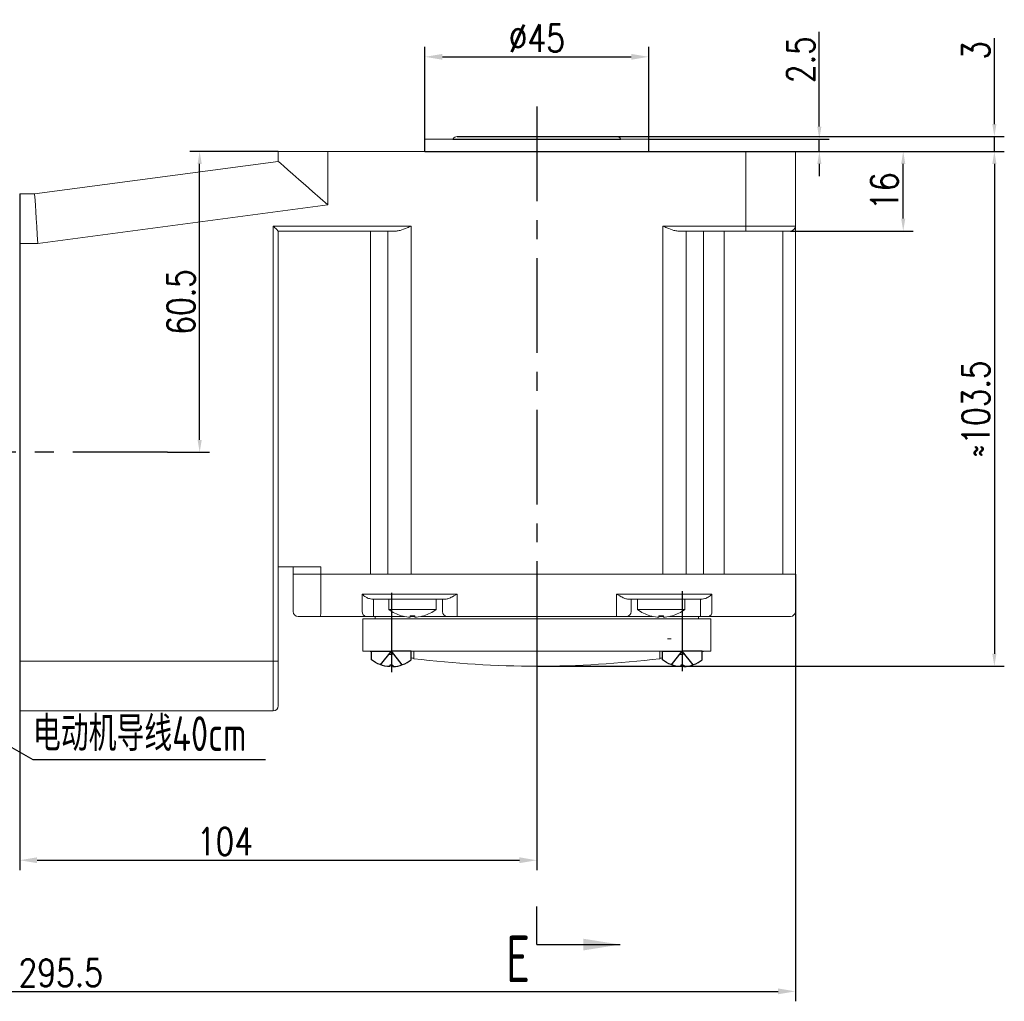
# Model space of a CAD drawing. Header units: inches. Extents: x 331 to 12887, y -474 to 4488.
# Tile 15 of 122: x 2635 to 2833, y 2977 to 3174. Entities that reach past the tile are written whole.
import ezdxf

# ---------------------------------------------------------------- set-up
doc = ezdxf.new("R2010")
doc.units = ezdxf.units.IN
doc.header["$LTSCALE"] = 10
doc.header["$MEASUREMENT"] = 0
doc.linetypes.add('CENTER', pattern=[10.16, 6.35, -1.27, 1.27, -1.27])
doc.linetypes.add('HIDDEN', pattern=[1.905, 1.27, -0.635])
for name, color, linetype in [('1轮廓实线层', 7, 'Continuous'), ('3中心线层', 1, 'CENTER'), ('4虚线层', 6, 'HIDDEN'), ('6文字层', 3, 'Continuous'), ('7标注层', 4, 'Continuous')]:
    doc.layers.add(name, color=color, linetype=linetype)
doc.styles.add('PC_TEXTSTYLE', font='isocp.shx', dxfattribs={"width": 0.8, "bigfont": 'HZFS.SHX'})
doc.styles.add('TH_GBDIM', font='romans.shx', dxfattribs={"width": 0.8, "bigfont": 'gbcbig.shx'})
doc.dimstyles.new('TH_GBDIM', dxfattribs={"dimtxt": 3.5, "dimasz": 2.5, "dimexe": 2, "dimexo": 0, "dimgap": 1, "dimtad": 1, "dimdec": 4, "dimdsep": 46, "dimtxsty": 'TH_GBDIM', "dimcen": 0.09, "dimclrd": 4, "dimclre": 4, "dimclrt": 3, "dimadec": 0, "dimazin": 0, "dimtfac": 1, "dimtdec": 4, "dimtmove": 0, "dimatfit": 3, "dimfxl": 1, "dimtzin": 0, "dimarcsym": 0})
doc.dimstyles.new('线性标注', dxfattribs={"dimtxt": 2.5, "dimasz": 3, "dimexe": 2, "dimexo": 0, "dimgap": 1, "dimtad": 1, "dimtih": 1, "dimtoh": 1, "dimdsep": 46, "dimtxsty": 'PC_TEXTSTYLE', "dimcen": 0.09, "dimclrt": 3, "dimadec": 0, "dimazin": 0, "dimtfac": 0.7, "dimtix": 1, "dimtmove": 0, "dimatfit": 0, "dimfxl": 1, "dimtzin": 0, "dimarcsym": 0})

# ---------------------------------------------------------------- blocks, each defined once
blk = doc.blocks.new('*D231')
at = {"layer": '7标注层', "color": 4, "lineweight": -2, "transparency": 16777216}
for p, q in [((2687.15, 3147.97), (2669.34, 3147.97)), ((2671.34, 3089.97), (2671.34, 3145.47)), ((2664.86, 3087.47), (2673.34, 3087.47))]:
    blk.add_line(p, q, dxfattribs=at)
at = {"layer": '7标注层', "color": 4, "transparency": 16777216}
for points in [[(2670.92, 3145.47), (2671.76, 3145.47), (2671.34, 3147.97)], [(2670.92, 3089.97), (2671.76, 3089.97), (2671.34, 3087.47)]]:
    blk.add_solid(points, dxfattribs=at)
at = {"layer": 'Defpoints', "color": 0, "transparency": 16777216}
for p in [(2671.34, 3147.97), (2687.15, 3147.97), (2664.86, 3087.47)]:
    blk.add_point(p, dxfattribs=at)
at = {"layer": '7标注层', "color": 3, "transparency": 16777216, "insert": (2667.59, 3117.72), "char_height": 5.5, "attachment_point": 5, "rotation": 90, "style": 'TH_GBDIM'}
blk.add_mtext('60.5', dxfattribs=at)
blk = doc.blocks.new('*D232')
at = {"layer": '7标注层', "color": 4, "lineweight": -2, "transparency": 16777216}
for p, q in [((2791.15, 3147.97), (2814.83, 3147.97)), ((2812.83, 3134.47), (2812.83, 3145.47)), ((2790.15, 3131.97), (2814.83, 3131.97))]:
    blk.add_line(p, q, dxfattribs=at)
at = {"layer": '7标注层', "color": 4, "transparency": 16777216}
for points in [[(2812.41, 3145.47), (2813.25, 3145.47), (2812.83, 3147.97)], [(2812.41, 3134.47), (2813.25, 3134.47), (2812.83, 3131.97)]]:
    blk.add_solid(points, dxfattribs=at)
at = {"layer": 'Defpoints', "color": 0, "transparency": 16777216}
for p in [(2791.15, 3147.97), (2812.83, 3147.97), (2790.15, 3131.97)]:
    blk.add_point(p, dxfattribs=at)
at = {"layer": '7标注层', "color": 3, "transparency": 16777216, "insert": (2809.08, 3139.97), "char_height": 5.5, "attachment_point": 5, "rotation": 90, "style": 'TH_GBDIM'}
blk.add_mtext('16', dxfattribs=at)
blk = doc.blocks.new('*D223')
at = {"layer": '7标注层', "color": 4, "lineweight": -2, "transparency": 16777216}
for p, q in [((2791.15, 3147.97), (2833.16, 3147.97)), ((2831.16, 3145.47), (2831.16, 3046.97)), ((2739.15, 3044.47), (2833.16, 3044.47))]:
    blk.add_line(p, q, dxfattribs=at)
at = {"layer": '7标注层', "color": 4, "transparency": 16777216}
for points in [[(2830.74, 3145.47), (2831.58, 3145.47), (2831.16, 3147.97)], [(2830.74, 3046.97), (2831.58, 3046.97), (2831.16, 3044.47)]]:
    blk.add_solid(points, dxfattribs=at)
at = {"layer": 'Defpoints', "color": 0, "transparency": 16777216}
for p in [(2791.15, 3147.97), (2739.15, 3044.47), (2831.16, 3044.47)]:
    blk.add_point(p, dxfattribs=at)
at = {"layer": '7标注层', "color": 3, "transparency": 16777216, "insert": (2827.41, 3096.22), "char_height": 5.5, "attachment_point": 5, "rotation": 90, "style": 'TH_GBDIM'}
blk.add_mtext('≈103.5', dxfattribs=at)
blk = doc.blocks.new('*D224')
at = {"layer": '7标注层', "color": 0, "lineweight": -2, "transparency": 16777216}
for p, q in [((2635.15, 3139.47), (2635.15, 3003.44)), ((2739.15, 3047.47), (2739.15, 3003.44)), ((2638.65, 3005.44), (2735.65, 3005.44))]:
    blk.add_line(p, q, dxfattribs=at)
at = {"layer": '7标注层', "color": 0, "transparency": 16777216}
for points in [[(2638.65, 3006.03), (2638.65, 3004.86), (2635.15, 3005.44)], [(2735.65, 3006.03), (2735.65, 3004.86), (2739.15, 3005.44)]]:
    blk.add_solid(points, dxfattribs=at)
at = {"layer": 'Defpoints', "color": 0, "transparency": 16777216}
for p in [(2635.15, 3139.47), (2739.15, 3047.47), (2739.15, 3005.44)]:
    blk.add_point(p, dxfattribs=at)
at = {"layer": '7标注层', "color": 3, "transparency": 16777216, "insert": (2676.42, 3009.19), "char_height": 5.5, "attachment_point": 5, "style": 'TH_GBDIM'}
blk.add_mtext('104', dxfattribs=at)
blk = doc.blocks.new('*D213')
at = {"layer": '7标注层', "color": 4, "lineweight": -2, "transparency": 16777216}
for p, q in [((2795.96, 3152.97), (2795.96, 3172.04)), ((2761.65, 3150.47), (2797.96, 3150.47)), ((2795.96, 3147.97), (2795.96, 3150.47)), ((2739.83, 3147.97), (2797.96, 3147.97)), ((2795.96, 3145.47), (2795.96, 3142.97))]:
    blk.add_line(p, q, dxfattribs=at)
at = {"layer": '7标注层', "color": 4, "transparency": 16777216}
for points in [[(2795.55, 3152.97), (2796.38, 3152.97), (2795.96, 3150.47)], [(2795.55, 3145.47), (2796.38, 3145.47), (2795.96, 3147.97)]]:
    blk.add_solid(points, dxfattribs=at)
at = {"layer": 'Defpoints', "color": 0, "transparency": 16777216}
for p in [(2761.65, 3150.47), (2795.96, 3150.47), (2739.83, 3147.97)]:
    blk.add_point(p, dxfattribs=at)
at = {"layer": '7标注层', "color": 3, "transparency": 16777216, "insert": (2792.21, 3166.43), "char_height": 5.5, "attachment_point": 5, "rotation": 90, "style": 'TH_GBDIM'}
blk.add_mtext('2.5', dxfattribs=at)
blk = doc.blocks.new('*D214')
at = {"layer": '7标注层', "color": 0, "lineweight": -2, "transparency": 16777216}
for p, q in [((2716.65, 3147.97), (2716.65, 3169)), ((2761.65, 3147.97), (2761.65, 3169)), ((2720.15, 3167), (2758.15, 3167))]:
    blk.add_line(p, q, dxfattribs=at)
at = {"layer": '7标注层', "color": 0, "transparency": 16777216}
for points in [[(2720.15, 3167.58), (2720.15, 3166.42), (2716.65, 3167)], [(2758.15, 3167.58), (2758.15, 3166.42), (2761.65, 3167)]]:
    blk.add_solid(points, dxfattribs=at)
at = {"layer": 'Defpoints', "color": 0, "transparency": 16777216}
for p in [(2761.65, 3167), (2716.65, 3147.97), (2761.65, 3147.97)]:
    blk.add_point(p, dxfattribs=at)
at = {"layer": '7标注层', "color": 3, "transparency": 16777216, "insert": (2739.15, 3170.75), "char_height": 5.5, "attachment_point": 5, "style": 'TH_GBDIM'}
blk.add_mtext('%%C45', dxfattribs=at)
blk = doc.blocks.new('*D218')
at = {"layer": '7标注层', "color": 4, "lineweight": -2, "transparency": 16777216}
for p, q in [((2831.16, 3153.47), (2831.16, 3170.77)), ((2753.98, 3150.97), (2833.16, 3150.97)), ((2831.16, 3147.97), (2831.16, 3150.97)), ((2755.2, 3147.97), (2833.16, 3147.97)), ((2831.16, 3145.47), (2831.16, 3142.97))]:
    blk.add_line(p, q, dxfattribs=at)
at = {"layer": '7标注层', "color": 4, "transparency": 16777216}
for points in [[(2830.74, 3153.47), (2831.58, 3153.47), (2831.16, 3150.97)], [(2830.74, 3145.47), (2831.58, 3145.47), (2831.16, 3147.97)]]:
    blk.add_solid(points, dxfattribs=at)
at = {"layer": 'Defpoints', "color": 0, "transparency": 16777216}
for p in [(2753.98, 3150.97), (2755.2, 3147.97), (2831.16, 3147.97)]:
    blk.add_point(p, dxfattribs=at)
at = {"layer": '7标注层', "color": 3, "transparency": 16777216, "insert": (2827.41, 3168.3), "char_height": 5.5, "attachment_point": 5, "rotation": 90, "style": 'TH_GBDIM'}
blk.add_mtext('3', dxfattribs=at)
blk = doc.blocks.new('*D221')
at = {"layer": '7标注层', "color": 0, "lineweight": -2, "transparency": 16777216}
for p, q in [((2791.15, 3062.97), (2791.15, 2977.07)), ((2495.65, 3047.22), (2495.65, 2977.07)), ((2499.15, 2979.07), (2787.65, 2979.07))]:
    blk.add_line(p, q, dxfattribs=at)
at = {"layer": '7标注层', "color": 0, "transparency": 16777216}
for points in [[(2499.15, 2979.66), (2499.15, 2978.49), (2495.65, 2979.07)], [(2787.65, 2979.66), (2787.65, 2978.49), (2791.15, 2979.07)]]:
    blk.add_solid(points, dxfattribs=at)
at = {"layer": 'Defpoints', "color": 0, "transparency": 16777216}
for p in [(2791.15, 3062.97), (2495.65, 3047.22), (2791.15, 2979.07)]:
    blk.add_point(p, dxfattribs=at)
at = {"layer": '7标注层', "color": 3, "transparency": 16777216, "insert": (2643.4, 2982.82), "char_height": 5.5, "attachment_point": 5, "style": 'TH_GBDIM'}
blk.add_mtext('295.5', dxfattribs=at)

msp = doc.modelspace()

# ---------------------------------------------------------------- linework, layer by layer
at = {"linetype": 'Continuous', "lineweight": 15}
msp.add_line((2716.649, 3150.47163), (2761.64901, 3150.47163), dxfattribs=at)
at = {"color": 7, "linetype": 'Continuous', "lineweight": 15}
for p, q in [((2687.14901, 3145.97163), (2687.14901, 3147.97163)), ((2687.14901, 3147.97163), (2697.14901, 3147.97163)), ((2697.14901, 3147.97163), (2697.14901, 3137.21056)), ((2697.14901, 3147.97163), (2781.149, 3147.97163)), ((2781.149, 3147.97163), (2791.149, 3147.97163)), ((2781.149, 3132.97163), (2781.149, 3147.97163)), ((2791.149, 3147.97163), (2791.149, 3132.97163)), ((2638.14901, 3139.47163), (2687.14901, 3145.97163)), ((2635.14901, 3139.47163), (2638.14901, 3139.47163)), ((2697.14901, 3137.21056), (2638.80938, 3129.47163)), ((2686.14901, 3132.97163), (2713.89614, 3132.97163)), ((2686.14901, 3045.47163), (2686.14901, 3132.97163)), ((2713.89614, 3132.97163), (2713.89614, 3062.97163)), ((2764.48018, 3132.97163), (2781.149, 3132.97163)), ((2764.48018, 3062.97163), (2764.48018, 3132.97163)), ((2781.149, 3132.97163), (2791.149, 3132.97163)), ((2781.149, 3132.97163), (2781.149, 3131.97163)), ((2791.149, 3132.97163), (2791.149, 3062.97163)), ((2710.89614, 3131.97163), (2687.14901, 3131.97163)), ((2687.14901, 3131.97163), (2687.14901, 3045.47163)), ((2705.71883, 3131.97163), (2705.71883, 3062.97163)), ((2709.19768, 3062.97163), (2709.19768, 3131.97163)), ((2781.149, 3131.97163), (2767.48018, 3131.97163)), ((2769.17865, 3131.97163), (2769.17865, 3062.97163)), ((2772.64833, 3131.97163), (2772.64833, 3062.97163)), ((2776.82541, 3131.97163), (2776.82541, 3062.97163)), ((2790.14901, 3131.97163), (2781.149, 3131.97163)), ((2788.64901, 3062.97163), (2788.64901, 3131.97163)), ((2638.80938, 3129.47163), (2635.14901, 3129.47163)), ((2687.14901, 3064.47163), (2695.68888, 3064.47163)), ((2690.14901, 3062.97163), (2690.14901, 3064.47163)), ((2695.68888, 3064.47163), (2695.68888, 3062.97163)), ((2690.14901, 3055.47163), (2690.14901, 3062.97163)), ((2690.14901, 3062.97163), (2695.68888, 3062.97163)), ((2695.68888, 3062.97163), (2690.14901, 3062.97163)), ((2695.68888, 3062.97163), (2695.68888, 3055.47163)), ((2695.68888, 3062.97163), (2705.71883, 3062.97163)), ((2695.68888, 3062.97163), (2705.71883, 3062.97163)), ((2709.19768, 3062.97163), (2705.71883, 3062.97163)), ((2705.71883, 3062.97163), (2709.19768, 3062.97163)), ((2709.19768, 3062.97163), (2713.89614, 3062.97163)), ((2713.89614, 3062.97163), (2709.19768, 3062.97163)), ((2764.48018, 3062.97163), (2713.89614, 3062.97163)), ((2713.89614, 3062.97163), (2764.48018, 3062.97163)), ((2764.48018, 3062.97163), (2769.17865, 3062.97163)), ((2769.17865, 3062.97163), (2764.48018, 3062.97163)), ((2769.17865, 3062.97163), (2772.64833, 3062.97163)), ((2769.17865, 3062.97163), (2772.64833, 3062.97163)), ((2772.64833, 3062.97163), (2776.82541, 3062.97163)), ((2772.64833, 3062.97163), (2776.82541, 3062.97163)), ((2776.82541, 3062.97163), (2788.64901, 3062.97163)), ((2776.82541, 3062.97163), (2788.64901, 3062.97163)), ((2788.64901, 3062.97163), (2791.149, 3062.97163)), ((2791.149, 3062.97163), (2788.64901, 3062.97163)), ((2791.149, 3062.97163), (2791.149, 3055.47163)), ((2704.02881, 3058.97163), (2705.71883, 3058.97163)), ((2704.02881, 3055.47163), (2704.02881, 3058.97163)), ((2705.71883, 3058.97163), (2709.19768, 3058.97163)), ((2706.65853, 3057.97163), (2705.95905, 3057.97163)), ((2706.3183, 3057.97163), (2706.3183, 3055.47163)), ((2710.13738, 3057.97163), (2706.65853, 3057.97163)), ((2709.19768, 3058.97163), (2713.89614, 3058.97163)), ((2713.89614, 3057.97163), (2710.13738, 3057.97163)), ((2713.89614, 3058.97163), (2723.14901, 3058.97163)), ((2720.91294, 3057.97163), (2713.89614, 3057.97163)), ((2720.14901, 3055.47163), (2720.14901, 3057.97163)), ((2723.14901, 3058.97163), (2723.14901, 3055.47163)), ((2755.14901, 3058.97163), (2764.48018, 3058.97163)), ((2755.14901, 3055.47163), (2755.14901, 3058.97163)), ((2764.48018, 3057.97163), (2757.38507, 3057.97163)), ((2758.14901, 3057.97163), (2758.14901, 3055.47163)), ((2764.48018, 3058.97163), (2769.17865, 3058.97163)), ((2768.23896, 3057.97163), (2764.48018, 3057.97163)), ((2771.70864, 3057.97163), (2768.23896, 3057.97163)), ((2769.17865, 3058.97163), (2772.64833, 3058.97163)), ((2772.42242, 3057.97163), (2771.70864, 3057.97163)), ((2772.07635, 3055.47163), (2772.07635, 3057.97163)), ((2772.64833, 3058.97163), (2774.35613, 3058.97163)), ((2774.35613, 3058.97163), (2774.35613, 3055.47163)), ((2706.3183, 3054.47163), (2706.3183, 3055.47163)), ((2709.39901, 3055.83443), (2714.14901, 3055.83443)), ((2714.14901, 3055.83443), (2718.89901, 3055.83443)), ((2723.14901, 3054.47163), (2723.14901, 3055.47163)), ((2755.14901, 3054.47163), (2755.14901, 3055.47163)), ((2759.39901, 3055.83443), (2764.14901, 3055.83443)), ((2764.14901, 3055.83443), (2768.89901, 3055.83443)), ((2772.07635, 3055.47163), (2772.07635, 3054.47163)), ((2695.58091, 3054.47163), (2691.14901, 3054.47163)), ((2704.79197, 3054.47163), (2695.58091, 3054.47163)), ((2704.14901, 3047.47163), (2704.14901, 3053.97163)), ((2704.14901, 3053.97163), (2774.14901, 3053.97163)), ((2706.3183, 3054.47163), (2704.79197, 3054.47163)), ((2712.44023, 3054.47163), (2706.3183, 3054.47163)), ((2713.65901, 3054.32583), (2713.65901, 3054.61135)), ((2714.14901, 3054.47163), (2713.65901, 3054.47163)), ((2714.14901, 3054.47163), (2714.14901, 3054.59796)), ((2714.63901, 3054.47163), (2714.14901, 3054.47163)), ((2714.63901, 3054.61135), (2714.63901, 3054.32583)), ((2721.14901, 3054.47163), (2715.85778, 3054.47163)), ((2723.14901, 3054.47163), (2721.14901, 3054.47163)), ((2755.14901, 3054.47163), (2723.14901, 3054.47163)), ((2757.149, 3054.47163), (2755.14901, 3054.47163)), ((2762.44024, 3054.47163), (2757.149, 3054.47163)), ((2763.65901, 3054.32583), (2763.65901, 3054.61135)), ((2764.14901, 3054.47163), (2763.65901, 3054.47163)), ((2764.14901, 3054.59796), (2764.14901, 3054.47163)), ((2764.63901, 3054.47163), (2764.14901, 3054.47163)), ((2764.63901, 3054.61135), (2764.63901, 3054.32583)), ((2772.07635, 3054.47163), (2765.85778, 3054.47163)), ((2773.5962, 3054.47163), (2772.07635, 3054.47163)), ((2776.32541, 3054.47163), (2773.5962, 3054.47163)), ((2774.14901, 3053.97163), (2774.14901, 3047.47163)), ((2788.149, 3054.47163), (2776.32541, 3054.47163)), ((2790.14901, 3054.47163), (2788.149, 3054.47163)), ((2765.39901, 3049.97163), (2766.14901, 3049.97163)), ((2704.14901, 3047.47163), (2707.64901, 3047.47163)), ((2707.64901, 3047.47163), (2712.14901, 3047.47163)), ((2712.14901, 3047.47163), (2766.14901, 3047.47163)), ((2714.39901, 3045.96627), (2714.39901, 3047.47163)), ((2763.89901, 3047.47163), (2763.89901, 3045.96627)), ((2766.14901, 3047.47163), (2770.64901, 3047.47163)), ((2770.64901, 3047.47163), (2774.14901, 3047.47163)), ((2635.14901, 3045.47163), (2686.14901, 3045.47163)), ((2686.14901, 3035.47163), (2686.14901, 3045.47163)), ((2686.14901, 3045.47163), (2687.14901, 3045.47163)), ((2687.14901, 3045.47163), (2687.14901, 3036.47163)), ((2686.14901, 3035.47163), (2635.14901, 3035.47163))]:
    msp.add_line(p, q, dxfattribs=at)
at = {"color": 4}
msp.add_line((2637.82287, 3025.71335), (2684.58363, 3025.71335), dxfattribs=at)
at = {"color": 7, "linetype": 'Continuous', "lineweight": 15, "flags": 128}
for points in [[(2697.14901, 3137.21056), (2695.58466, 3138.58109), (2694.05884, 3139.91788), (2692.6091, 3141.188), (2691.27115, 3142.36019), (2690.07794, 3143.40557), (2689.05884, 3144.29841), (2688.23894, 3145.01673), (2687.63844, 3145.54283), (2687.27212, 3145.86377), (2687.14901, 3145.97163)], [(2638.14901, 3139.47163), (2638.15904, 3139.31971), (2638.18883, 3138.86856), (2638.23748, 3138.13188), (2638.3035, 3137.13208), (2638.3849, 3135.89951), (2638.47919, 3134.47163), (2638.58352, 3132.89183), (2638.69471, 3131.20811), (2638.80938, 3129.47163)], [(2687.14901, 3131.97163), (2687.13381, 3131.98682), (2687.0887, 3132.03194), (2687.01503, 3132.10561), (2686.91505, 3132.20559), (2686.79179, 3132.32884), (2686.64901, 3132.47163), (2686.49103, 3132.62961), (2686.32265, 3132.79798), (2686.14901, 3132.97163)], [(2716.40287, 3054.61135), (2716.40625, 3054.60549), (2716.40867, 3054.60131), (2716.41012, 3054.5988), (2716.4106, 3054.59796)], [(2761.88741, 3054.59796), (2761.8879, 3054.5988), (2761.88935, 3054.60131), (2761.89176, 3054.60549), (2761.89514, 3054.61135)]]:
    msp.add_lwpolyline(points, dxfattribs=at)
at = {"color": 7, "linetype": 'Continuous', "lineweight": 15}
for centre, radius, start, end in [((2723.14901, 3149.97163), 1, 90, 150), ((2755.14901, 3149.97163), 1, 30, 90), ((2790.14901, 3132.97163), 1, 270, 0), ((2691.14901, 3055.47163), 1, 180, 270), ((2693.29263, 3055.22454), 2.40896, 341.7873328, 5.8872967), ((2704.92876, 3055.36723), 0.90599, 173.3830038, 261.3161557), ((2714.14901, 3062.27163), 8, 233.5764264, 253.5786384), ((2714.14901, 3062.27163), 8, 286.4213616, 306.4235736), ((2721.14901, 3055.47163), 1, 180, 270), ((2757.14901, 3055.47163), 1, 270, 0), ((2764.14901, 3062.27163), 8, 233.5764264, 253.5786384), ((2764.14901, 3062.27163), 8, 286.4213616, 306.4235736), ((2773.45721, 3055.366), 0.9051, 278.8337087, 6.7019271), ((2790.14901, 3055.47163), 1, 270, 0), ((2714.7136, 3052.97532), 3.25888, 149.8661641, 150.1378907), ((2714.14901, 3062.27163), 7.98498, 253.6046715, 264.3221101), ((2714.14901, 3063.57446), 8.9765, 266.8708423, 273.1291577), ((2714.14901, 3062.27163), 7.98498, 275.6778899, 286.3953285), ((2764.14901, 3062.27163), 7.98498, 253.6046715, 264.3221101), ((2764.14901, 3063.57448), 8.97652, 266.8708452, 273.1291548), ((2764.14901, 3062.27163), 7.98498, 275.6778899, 286.3953285), ((2769.94198, 3056.64531), 4.08195, 209.8865173, 210.1034474), ((2739.19383, 3236.80584), 192.33672, 259.8628528, 260.0314886), ((2739.10419, 3236.80584), 192.33672, 279.9685114, 280.1371472), ((2739.19383, 3236.80584), 192.33672, 262.4429569, 262.5931825), ((2739.14901, 3250.1383), 205.66667, 263.0882541, 276.9117459), ((2739.10419, 3236.80584), 192.33672, 277.4068175, 277.5570431), ((2686.14901, 3036.47163), 1, 270, 0)]:
    msp.add_arc(centre, radius, start, end, dxfattribs=at)
at = {"linetype": 'Continuous', "lineweight": 15}
for points in [[(2716.649, 3150.47163), (2716.649, 3147.97163)], [(2761.64901, 3147.97163), (2761.64901, 3150.47163)]]:
    msp.add_open_spline(points, degree=1, dxfattribs=at)
at = {"color": 7, "linetype": 'Continuous', "lineweight": 15}
for points, knots in [([(2713.89614, 3132.97163), (2713.89184, 3132.96971), (2713.61404, 3132.84545), (2712.87156, 3132.51824), (2711.84337, 3132.08249), (2711.15679, 3132.00213), (2710.89614, 3131.97163)], [0, 0, 0, 0, 0.004181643, 0.269941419, 0.722842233, 1, 1, 1, 1]), ([(2767.48018, 3131.97163), (2767.21953, 3132.00214), (2766.53296, 3132.08249), (2765.50476, 3132.51822), (2764.76229, 3132.84546), (2764.48449, 3132.96971), (2764.48018, 3132.97163)], [0, 0, 0, 0, 0.27715807, 0.730058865, 0.995817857, 1, 1, 1, 1]), ([(2705.95905, 3057.97163), (2705.79211, 3057.98846), (2705.36739, 3058.03128), (2704.67081, 3058.38984), (2704.24468, 3058.7508), (2704.03053, 3058.96987), (2704.02881, 3058.97163)], [0, 0, 0, 0, 0.204354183, 0.519902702, 0.996146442, 1, 1, 1, 1]), ([(2723.14901, 3058.97163), (2723.14584, 3058.9698), (2723.08865, 3058.93679), (2722.68719, 3058.70489), (2722.04716, 3058.34455), (2721.34771, 3058.02341), (2721.0319, 3057.9858), (2720.91294, 3057.97163)], [0, 0, 0, 0, 0.00400807, 0.072494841, 0.508977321, 0.815042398, 1, 1, 1, 1]), ([(2757.38507, 3057.97163), (2757.26611, 3057.9858), (2756.9503, 3058.02341), (2756.25085, 3058.34455), (2755.61083, 3058.70491), (2755.20936, 3058.93678), (2755.15217, 3058.9698), (2755.14901, 3058.97163)], [0, 0, 0, 0, 0.184956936, 0.491022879, 0.927506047, 0.995992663, 1, 1, 1, 1]), ([(2774.35613, 3058.97163), (2774.3544, 3058.96987), (2774.13911, 3058.75091), (2773.71193, 3058.38996), (2773.01441, 3058.03133), (2772.58949, 3057.98848), (2772.42242, 3057.97163)], [0, 0, 0, 0, 0.00385126, 0.479928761, 0.795514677, 1, 1, 1, 1]), ([(2713.35901, 3054.32583), (2713.39253, 3054.32282), (2713.4596, 3054.31681), (2713.54927, 3054.31299), (2713.61699, 3054.31375), (2713.65362, 3054.31849), (2713.65744, 3054.3237), (2713.65901, 3054.32583)], [0, 0, 0, 0, 0.2138793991, 0.4278109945, 0.6405928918, 0.8528834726, 1, 1, 1, 1]), ([(2714.63901, 3054.32583), (2714.64228, 3054.32282), (2714.64882, 3054.31681), (2714.70008, 3054.31299), (2714.77549, 3054.31375), (2714.85986, 3054.3185), (2714.91602, 3054.3237), (2714.93901, 3054.32583)], [0, 0, 0, 0, 0.213875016, 0.427806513, 0.640594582, 0.852880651, 1, 1, 1, 1]), ([(2763.35901, 3054.32583), (2763.39253, 3054.32282), (2763.4596, 3054.31681), (2763.54927, 3054.31299), (2763.61699, 3054.31375), (2763.65362, 3054.31849), (2763.65744, 3054.3237), (2763.65901, 3054.32583)], [0, 0, 0, 0, 0.2138756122, 0.4278091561, 0.6405908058, 0.8528828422, 1, 1, 1, 1]), ([(2764.63901, 3054.32583), (2764.64228, 3054.32282), (2764.64882, 3054.31681), (2764.70008, 3054.31299), (2764.77549, 3054.31375), (2764.85986, 3054.3185), (2764.91602, 3054.3237), (2764.93901, 3054.32583)], [0, 0, 0, 0, 0.213873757, 0.427805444, 0.64059644, 0.852876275, 1, 1, 1, 1])]:
    msp.add_open_spline(points, degree=3, knots=knots, dxfattribs=at)
for points in [[(2709.39901, 3057.97163), (2709.39901, 3055.83443)], [(2718.89901, 3055.83443), (2718.89901, 3057.97163)], [(2759.39901, 3057.97163), (2759.39901, 3055.83443)], [(2768.89901, 3055.83443), (2768.89901, 3057.97163)], [(2706.64901, 3054.47163), (2706.64901, 3053.97163)], [(2771.64901, 3053.97163), (2771.64901, 3054.47163)]]:
    msp.add_open_spline(points, degree=1, dxfattribs=at)
at = {"layer": '1轮廓实线层'}
for p, q in [((2722.28298, 3150.47163), (2756.01503, 3150.47163)), ((2723.14901, 3150.97163), (2755.14901, 3150.97163)), ((2716.649, 3147.97163), (2761.64901, 3147.97163))]:
    msp.add_line(p, q, dxfattribs=at)
at = {"layer": '1轮廓实线层', "extrusion": (-1.22465e-16, 7.4988e-33, -1)}
for points in [[(-2705.89901, 3045.74076), (-2705.89901, 3047.47163), (-2709.89901, 3047.47163)], [(-2764.39901, 3045.74076), (-2764.39901, 3047.47163), (-2768.39901, 3047.47163)], [(-2709.89901, 3044.68163), (-2709.58901, 3044.68163), (-2709.58901, 3044.37163)], [(-2768.39901, 3044.68163), (-2768.08901, 3044.68163), (-2768.08901, 3044.37163)]]:
    msp.add_lwpolyline(points, dxfattribs=at)
at = {"layer": '1轮廓实线层'}
for points in [[(2713.89901, 3045.74076), (2713.89901, 3047.47163), (2709.89901, 3047.47163)], [(2772.39901, 3045.74076), (2772.39901, 3047.47163), (2768.39901, 3047.47163)], [(2709.89901, 3044.68163), (2710.20901, 3044.68163), (2710.20901, 3044.37163)], [(2768.39901, 3044.68163), (2768.70901, 3044.68163), (2768.70901, 3044.37163)]]:
    msp.add_lwpolyline(points, dxfattribs=at)
at = {"layer": '1轮廓实线层', "extrusion": (-1.22465e-16, 7.4988e-33, -1)}
for centre in [(-2709.89901, 3050.86423), (-2768.39901, 3050.86423)]:
    msp.add_arc(centre, 6.5, 272.7336049, 307.9798724, dxfattribs=at)
at = {"layer": '1轮廓实线层'}
for centre in [(2709.89901, 3050.86423), (2768.39901, 3050.86423)]:
    msp.add_arc(centre, 6.5, 272.7336049, 307.9798724, dxfattribs=at)
at = {"layer": '3中心线层', "ltscale": 0.3}
for p, q in [((2739.14901, 3157), (2739.14901, 3042.65448)), ((2664.85685, 3087.47163), (2577.65188, 3087.47162))]:
    msp.add_line(p, q, dxfattribs=at)
at = {"layer": '3中心线层'}
for p, q in [((2768.39901, 3059.57533), (2768.39901, 3043.46548)), ((2709.89901, 3059.19637), (2709.89901, 3043.27516))]:
    msp.add_line(p, q, dxfattribs=at)
at = {"layer": '4虚线层', "extrusion": (-1.22465e-16, 7.4988e-33, -1)}
for p, q in [((2707.69901, 3044.74786), (2709.89901, 3047.47163)), ((2766.19901, 3044.74786), (2768.39901, 3047.47163)), ((2709.39823, 3046.85163), (2709.89901, 3046.85163)), ((2767.89823, 3046.85163), (2768.39901, 3046.85163))]:
    msp.add_line(p, q, dxfattribs=at)
at = {"layer": '4虚线层'}
for p, q in [((2712.09901, 3044.74786), (2709.89901, 3047.47163)), ((2770.59901, 3044.74786), (2768.39901, 3047.47163)), ((2710.39978, 3046.85163), (2709.89901, 3046.85163)), ((2768.89978, 3046.85163), (2768.39901, 3046.85163))]:
    msp.add_line(p, q, dxfattribs=at)
at = {"layer": '7标注层'}
for q in [(2739.14901, 2996.15759), (2755.91471, 2988.48347)]:
    msp.add_line((2739.14901, 2988.48347), q, dxfattribs=at)
msp.add_lwpolyline([(2620.35582, 3035.62589), (2637.82287, 3025.71335)], dxfattribs=at)
msp.add_solid([(2748.50705, 2989.65673), (2755.91471, 2988.48347), (2748.50705, 2987.31022)], dxfattribs=at)

# ---------------------------------------------------------------- texts
at = {"layer": '6文字层', "color": 7, "attachment_point": 1, "style": 'PC_TEXTSTYLE'}
for s, insert, char_height, width in [('{\\C3;电动机导线40cm}', (2637.81459, 3034.39496), 7, 53.9786413), ('{\\C3;黑红白}', (2609.66171, 3030.17727), 7, 18.2326587), ('{\\C3;E}', (2732.94999, 2990.27875), 9.375, 56.1638796)]:
    msp.add_mtext(s, dxfattribs=dict(at, insert=insert, char_height=char_height, width=width))

# ---------------------------------------------------------------- dimensions: what is measured, and where the dimension line sits
at = {"layer": '7标注层'}
dim = msp.add_linear_dim(base=(2761.64901, 3167), p1=(2716.649, 3147.97163), p2=(2761.64901, 3147.97163), text='%%C<>', dimstyle='线性标注', override={"dimtxt": 5.5, "dimasz": 3.5, "dimtxsty": 'TH_GBDIM', "dimadec": 2}, dxfattribs=at)
dim.commit()
dim.dimension.update_dxf_attribs({"geometry": '*D214', "text_midpoint": (2739.14901, 3167), "dimtype": 160})
for base, p1, p2, text, override, picture, middle in [((2795.96209, 3150.47163), (2739.83181, 3147.97163), (2761.64901, 3150.47163), '2.5', {"dimtxt": 5.5, "dimdec": 1, "dimlfac": 1.25, "dimadec": 1}, '*D213', (2795.96209, 3166.42684)), ((2831.15948, 3147.97163), (2753.98488, 3150.97163), (2755.19772, 3147.97163), '3', {"dimtxt": 5.5, "dimasz": 2.5, "dimgap": 1, "dimtad": 1, "dimjust": 0, "dimdec": 1, "dimlfac": 1.25, "dimse1": 0, "dimse2": 0, "dimsd1": 0, "dimsd2": 0, "dimadec": 1}, '*D218', (2831.15948, 3168.30496)), ((2671.34068, 3147.97163), (2664.85685, 3087.47163), (2687.14901, 3147.97163), '60.5', {"dimtxt": 5.5, "dimasz": 2.5, "dimgap": 1, "dimtad": 1, "dimjust": 0, "dimdec": 1, "dimlfac": 1.25, "dimse1": 0, "dimse2": 0, "dimsd1": 0, "dimsd2": 0, "dimadec": 1}, '*D231', (2671.34068, 3117.72163))]:
    dim = msp.add_linear_dim(base=base, p1=p1, p2=p2, angle=90, text=text, dimstyle='TH_GBDIM', override=override, dxfattribs=at)
    dim.commit()
    dim.dimension.update_dxf_attribs({"geometry": picture, "text_midpoint": middle, "dimtype": 160})
for base, p1, p2, text, picture, middle in [((2831.15948, 3044.47163), (2791.149, 3147.97163), (2739.14901, 3044.47163), '≈103.5', '*D223', (2827.40948, 3096.22163)), ((2812.82894, 3147.97163), (2790.14901, 3131.97163), (2791.149, 3147.97163), '16', '*D232', (2809.07894, 3139.97163))]:
    dim = msp.add_linear_dim(base=base, p1=p1, p2=p2, angle=90, text=text, dimstyle='TH_GBDIM', override={"dimtxt": 5.5, "dimasz": 2.5, "dimgap": 1, "dimtad": 1, "dimjust": 0, "dimdec": 1, "dimlfac": 1.25, "dimse1": 0, "dimse2": 0, "dimsd1": 0, "dimsd2": 0, "dimadec": 1}, dxfattribs=at)
    dim.commit()
    dim.dimension.update_dxf_attribs({"geometry": picture, "text_midpoint": middle})
for base, p1, p2, picture, middle in [((2739.14901, 3005.445), (2635.14901, 3139.47163), (2739.14901, 3047.47163), '*D224', (2676.41912, 3005.445)), ((2791.149, 2979.0746), (2495.64901, 3047.22163), (2791.149, 3062.97163), '*D221', (2643.399, 2979.0746))]:
    dim = msp.add_linear_dim(base=base, p1=p1, p2=p2, dimstyle='线性标注', override={"dimtxt": 5.5, "dimasz": 3.5, "dimtxsty": 'TH_GBDIM', "dimadec": 2}, dxfattribs=at)
    dim.commit()
    dim.dimension.update_dxf_attribs({"geometry": picture, "text_midpoint": middle, "dimtype": 160})

doc.saveas('drawing.dxf')
